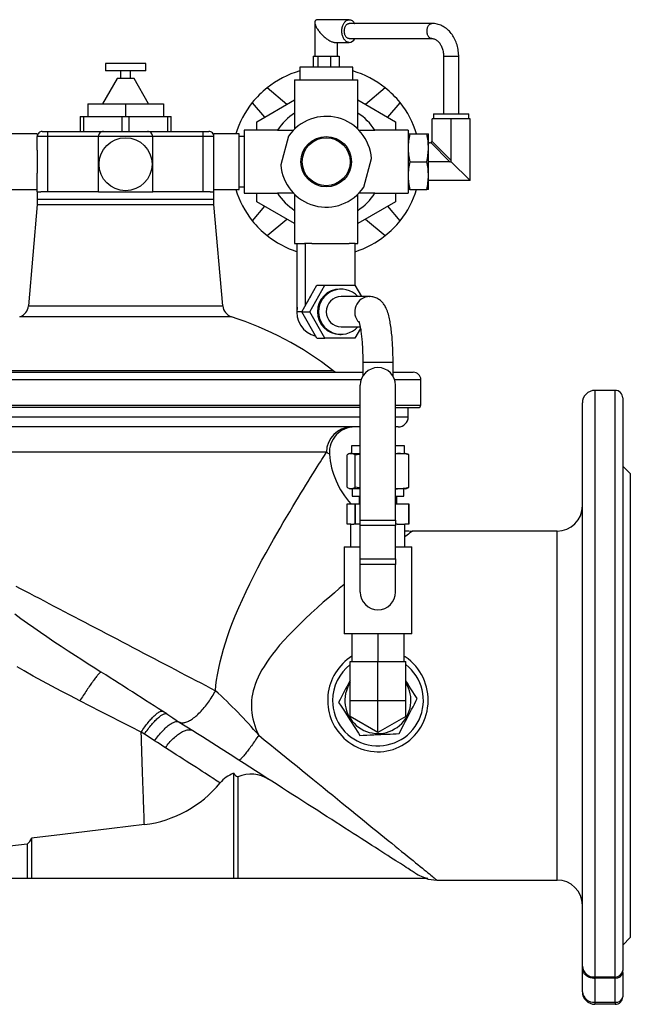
# Model space of a CAD drawing. Extents: x 34 to 811, y -323 to 473.
# Tile 3 of 4: x 192 to 434, y 82 to 473. Entities that reach past the tile are written whole.
import ezdxf

# ---------------------------------------------------------------- set-up
doc = ezdxf.new("R2010")
doc.units = 0
doc.layers.get('0').update_dxf_attribs({"linetype": 'CONTINUOUS'})

msp = doc.modelspace()

# ---------------------------------------------------------------- linework, layer by layer
at = {"color": 7, "linetype": 'CONTINUOUS'}
for p, q in [((322.85, 473.02), (310.3, 473.02)), ((309.22, 471.95), (309.22, 458.52)), ((355.62, 471.52), (322.85, 471.52)), ((322.85, 465.52), (355.62, 465.52)), ((317.15, 464.02), (322.85, 464.02)), ((318.22, 458.52), (318.22, 464.02)), ((308.61, 458.52), (309.48, 458.52)), ((308.61, 458.52), (308.61, 454.19)), ((309.48, 458.52), (310.35, 458.52)), ((310.35, 458.52), (312.91, 458.52)), ((310.35, 458.52), (310.35, 454.19)), ((312.91, 458.52), (315.46, 458.52)), ((315.46, 458.52), (315.46, 454.19)), ((315.46, 458.52), (317.15, 458.52)), ((317.15, 458.52), (318.83, 458.52)), ((318.83, 458.52), (318.83, 454.19)), ((360.22, 458.52), (360.22, 435.69)), ((366.22, 435.69), (366.22, 458.52)), ((226.22, 455.69), (226.22, 452.69)), ((234.22, 455.69), (226.22, 455.69)), ((242.22, 455.69), (234.22, 455.69)), ((242.22, 452.69), (242.22, 455.69)), ((303.22, 454.19), (303.22, 449.19)), ((324.22, 454.19), (303.22, 454.19)), ((324.22, 449.19), (324.22, 454.19)), ((230.88, 449.69), (225.11, 439.69)), ((234.22, 452.69), (226.22, 452.69)), ((234.22, 449.69), (230.88, 449.69)), ((232.22, 452.69), (232.22, 449.69)), ((242.22, 452.69), (234.22, 452.69)), ((237.56, 449.69), (234.22, 449.69)), ((236.22, 449.69), (236.22, 452.69)), ((243.34, 439.69), (237.56, 449.69)), ((301.22, 449.19), (301.22, 435.99)), ((301.22, 449.19), (326.22, 449.19)), ((326.22, 435.99), (326.22, 449.19)), ((298.1, 439.42), (290.3, 445.97)), ((337.15, 445.97), (329.34, 439.42)), ((219.22, 439.69), (219.22, 434.69)), ((219.22, 439.69), (234.22, 439.69)), ((234.22, 439.69), (234.22, 434.69)), ((234.22, 439.69), (249.22, 439.69)), ((249.22, 439.69), (249.22, 434.69)), ((284.44, 440.11), (289.29, 434.33)), ((286.22, 432.57), (301.22, 441.23)), ((326.22, 441.23), (341.22, 432.57)), ((338.16, 434.33), (343.01, 440.11)), ((216.22, 434.69), (216.22, 428.69)), ((216.22, 434.69), (217.67, 434.69)), ((217.67, 428.69), (217.67, 434.69)), ((217.67, 434.69), (232.77, 434.69)), ((232.77, 434.69), (232.77, 428.69)), ((232.77, 434.69), (235.67, 434.69)), ((235.67, 428.69), (235.67, 434.69)), ((235.67, 434.69), (250.77, 434.69)), ((250.77, 434.69), (250.77, 428.69)), ((250.77, 434.69), (252.22, 434.69)), ((252.22, 428.69), (252.22, 434.69)), ((301.22, 435.99), (301.22, 429.64)), ((326.22, 429.64), (326.22, 435.99)), ((363.22, 433.69), (355.72, 433.69)), ((355.72, 425.19), (355.72, 433.69)), ((356.22, 435.69), (356.22, 433.69)), ((356.22, 435.69), (370.22, 435.69)), ((363.22, 417.19), (363.22, 433.69)), ((370.72, 433.69), (363.22, 433.69)), ((370.22, 433.69), (370.22, 435.69)), ((370.72, 409.19), (370.72, 433.69)), ((286.22, 429.19), (286.22, 432.57)), ((341.22, 432.57), (341.22, 429.19)), ((199.22, 427.69), (189.22, 427.69)), ((199.22, 427.69), (199.22, 426.69)), ((199.22, 421.27), (199.22, 426.69)), ((201.22, 428.69), (203.47, 428.69)), ((203.47, 428.69), (225.47, 428.69)), ((223.47, 404.69), (223.47, 426.69)), ((225.47, 428.69), (242.97, 428.69)), ((242.97, 428.69), (264.97, 428.69)), ((244.97, 404.69), (244.97, 426.69)), ((264.97, 428.69), (267.22, 428.69)), ((279.22, 427.69), (269.22, 427.69)), ((269.22, 426.69), (269.22, 427.69)), ((269.22, 421.27), (269.22, 426.69)), ((279.22, 405.69), (279.22, 427.69)), ((281.22, 426.69), (279.22, 426.69)), ((294.42, 429.19), (281.22, 429.19)), ((281.22, 429.19), (281.22, 404.19)), ((294.42, 429.19), (300.77, 429.19)), ((298.84, 426.82), (295.77, 415.39)), ((326.68, 429.19), (333.03, 429.19)), ((346.22, 429.19), (333.03, 429.19)), ((346.22, 429.19), (346.22, 404.19)), ((346.22, 427.69), (346.84, 427.69)), ((346.84, 427.69), (353.6, 427.69)), ((353.6, 427.69), (354.22, 427.69)), ((354.22, 422.19), (354.22, 427.69)), ((354.72, 424.19), (354.22, 424.19)), ((354.22, 411.19), (354.22, 422.19)), ((199.22, 421.27), (199.22, 412.11)), ((269.22, 412.11), (269.22, 421.27)), ((328.6, 406.56), (331.68, 417.98)), ((346.84, 416.69), (353.6, 416.69)), ((362.72, 416.69), (354.22, 416.69)), ((363.16, 416.75), (370.72, 409.19)), ((199.22, 404.69), (199.22, 412.11)), ((269.22, 404.69), (269.22, 412.11)), ((354.22, 405.69), (354.22, 411.19)), ((279.22, 406.69), (281.22, 406.69)), ((370.72, 409.19), (354.22, 409.19)), ((189.22, 405.69), (199.22, 405.69)), ((199.22, 404.69), (199.22, 401.69)), ((199.22, 404.69), (200.68, 404.69)), ((223.47, 404.69), (200.68, 404.69)), ((223.47, 404.69), (244.97, 404.69)), ((267.76, 404.69), (244.97, 404.69)), ((267.76, 404.69), (269.22, 404.69)), ((269.22, 405.69), (279.22, 405.69)), ((269.22, 401.69), (269.22, 404.69)), ((281.22, 404.19), (294.42, 404.19)), ((286.22, 400.81), (286.22, 404.19)), ((300.77, 404.19), (294.42, 404.19)), ((301.22, 403.74), (301.22, 397.38)), ((326.22, 397.38), (326.22, 403.74)), ((333.03, 404.19), (326.68, 404.19)), ((333.03, 404.19), (346.22, 404.19)), ((341.22, 404.19), (341.22, 400.81)), ((346.84, 405.69), (346.22, 405.69)), ((346.84, 405.69), (353.6, 405.69)), ((354.22, 405.69), (353.6, 405.69)), ((199.22, 399.69), (195.71, 359.54)), ((199.22, 401.69), (199.22, 399.69)), ((199.22, 399.69), (269.22, 399.69)), ((269.22, 399.69), (269.22, 401.69)), ((272.74, 359.54), (269.22, 399.69)), ((289.29, 399.04), (284.44, 393.26)), ((301.22, 392.15), (286.22, 400.81)), ((341.22, 400.81), (326.22, 392.15)), ((343.01, 393.26), (338.16, 399.04)), ((301.22, 397.38), (301.22, 384.19)), ((326.22, 384.19), (326.22, 397.38)), ((290.3, 387.4), (298.1, 393.95)), ((329.34, 393.95), (337.15, 387.4)), ((301.22, 384.19), (305.09, 384.19)), ((302.22, 357.19), (302.22, 384.19)), ((305.5, 384.19), (305.09, 384.19)), ((305.5, 359.71), (305.5, 384.19)), ((307.97, 384.19), (305.5, 384.19)), ((307.97, 384.19), (322.77, 384.19)), ((325.23, 384.19), (322.77, 384.19)), ((325.23, 384.19), (326.22, 384.19)), ((325.23, 367.51), (325.23, 384.19)), ((304.07, 357.19), (310.05, 367.69)), ((307.19, 357.19), (313.17, 367.69)), ((310.05, 367.69), (313.17, 367.69)), ((313.17, 367.69), (325.13, 367.69)), ((325.13, 367.69), (327.69, 363.19)), ((319.64, 366.19), (319.15, 366.19)), ((330.94, 363.19), (319.64, 363.19)), ((330.94, 363.19), (330.96, 363.19)), ((310.05, 346.69), (304.07, 357.19)), ((304.07, 357.19), (307.19, 357.19)), ((313.17, 346.69), (307.19, 357.19)), ((319.15, 348.19), (319.64, 348.19)), ((319.64, 351.19), (327.19, 351.19)), ((327.31, 350.52), (325.13, 346.69)), ((310.05, 346.69), (313.17, 346.69)), ((325.13, 346.69), (313.17, 346.69)), ((328.22, 337.19), (328.22, 331.63)), ((340.22, 331.63), (340.22, 337.19)), ((140.22, 333.19), (328.22, 333.19)), ((340.22, 333.19), (348.22, 333.19)), ((351.22, 320.19), (351.22, 330.19)), ((327.22, 274.57), (327.22, 328.02)), ((341.22, 274.57), (341.22, 328.02)), ((428.22, 325.99), (420.22, 325.99)), ((415.22, 97.63), (415.22, 320.99)), ((431.22, 322.99), (431.22, 95.9)), ((327.22, 319.19), (141.22, 319.19)), ((341.22, 319.19), (350.22, 319.19)), ((346.22, 315.49), (346.22, 319.19)), ((327.22, 311.49), (141.22, 311.49)), ((342.22, 311.49), (341.22, 311.49)), ((323.22, 300.99), (322.85, 300.85)), ((323.22, 300.99), (323.58, 300.99)), ((323.58, 300.99), (327.22, 300.99)), ((323.72, 303.99), (323.72, 300.99)), ((327.22, 303.99), (323.72, 303.99)), ((344.72, 303.99), (341.22, 303.99)), ((341.22, 300.99), (341.96, 300.99)), ((341.22, 300.96), (341.96, 300.99)), ((341.96, 300.99), (345.22, 300.99)), ((344.72, 300.99), (344.72, 303.99)), ((345.6, 300.85), (345.22, 300.99)), ((321.97, 287.61), (321.97, 300.37)), ((325.19, 287.61), (325.19, 300.37)), ((346.47, 287.61), (346.47, 300.37)), ((434.22, 292.99), (431.22, 295.99)), ((434.22, 292.99), (434.22, 108.99)), ((322.85, 287.12), (323.22, 286.99)), ((323.58, 286.99), (323.22, 286.99)), ((327.22, 286.99), (323.58, 286.99)), ((323.96, 286.99), (323.96, 283.99)), ((341.96, 286.99), (341.22, 287.02)), ((341.22, 286.99), (341.96, 286.99)), ((345.22, 286.99), (341.96, 286.99)), ((344.49, 283.99), (344.49, 286.99)), ((345.22, 286.99), (345.6, 287.12)), ((323.96, 283.99), (327.22, 283.99)), ((326.72, 283.99), (326.72, 280.99)), ((341.22, 283.99), (344.49, 283.99)), ((341.72, 280.99), (341.72, 283.99)), ((321.98, 272.99), (321.98, 280.99)), ((321.98, 280.99), (325.19, 280.99)), ((325.19, 272.99), (325.19, 280.99)), ((325.19, 280.99), (327.22, 280.99)), ((325.19, 280.99), (325.19, 272.99)), ((325.19, 280.99), (325.19, 280.99)), ((341.22, 280.99), (346.47, 280.99)), ((346.47, 280.99), (346.47, 272.99)), ((346.47, 272.99), (346.47, 280.99)), ((346.47, 280.99), (346.47, 280.99)), ((327.22, 272.34), (327.22, 274.57)), ((341.22, 274.57), (341.22, 272.34)), ((323.52, 272.99), (321.98, 272.99)), ((323.52, 263.99), (323.52, 272.99)), ((323.52, 272.99), (324.64, 272.99)), ((325.19, 272.99), (324.64, 272.99)), ((327.22, 272.99), (325.19, 272.99)), ((325.19, 272.99), (325.19, 272.99)), ((327.22, 259.12), (327.22, 272.34)), ((341.79, 272.99), (341.22, 272.99)), ((341.22, 259.12), (341.22, 272.34)), ((341.79, 272.99), (344.92, 272.99)), ((344.92, 263.99), (344.92, 272.99)), ((346.47, 272.99), (344.92, 272.99)), ((346.47, 272.99), (346.47, 272.99)), ((405.22, 270.19), (347.91, 270.19)), ((320.82, 263.99), (320.82, 229.49)), ((320.82, 263.99), (327.22, 263.99)), ((341.22, 263.99), (347.62, 263.99)), ((347.62, 229.49), (347.62, 263.99)), ((327.22, 256.89), (327.22, 259.12)), ((341.22, 259.12), (341.22, 256.89)), ((327.22, 245.99), (327.22, 256.89)), ((341.22, 245.99), (341.22, 256.89)), ((334.22, 229.49), (320.82, 229.49)), ((323.92, 229.49), (323.92, 218.49)), ((347.62, 229.49), (334.22, 229.49)), ((334.22, 229.49), (334.22, 218.49)), ((344.52, 229.49), (344.52, 218.49)), ((323.22, 202.99), (323.22, 218.49)), ((323.22, 218.49), (334.22, 218.49)), ((334.22, 202.99), (334.22, 218.49)), ((334.22, 218.49), (345.22, 218.49)), ((345.22, 202.99), (345.22, 218.49)), ((345.24, 210.06), (345.22, 210.08)), ((323.22, 196.64), (323.22, 202.99)), ((334.22, 190.29), (334.22, 202.99)), ((345.22, 196.64), (345.22, 202.99)), ((334.22, 190.29), (323.22, 196.64)), ((345.22, 196.64), (334.22, 190.29)), ((260.83, 191.04), (260.92, 190.98)), ((276.99, 174.12), (276.99, 132.49)), ((278.76, 172.73), (278.76, 132.49)), ((195.23, 145.95), (195.23, 132.49)), ((196.99, 148.38), (196.99, 132.49)), ((78.22, 132.49), (195.23, 132.49)), ((195.23, 132.49), (196.99, 132.49)), ((196.99, 132.49), (276.99, 132.49)), ((276.99, 132.49), (278.76, 132.49)), ((278.76, 132.49), (353.94, 132.49)), ((357.57, 131.79), (405.22, 131.79)), ((431.22, 105.99), (434.22, 108.99)), ((415.22, 96.53), (415.22, 97.63)), ((415.22, 87.49), (415.22, 96.53)), ((431.22, 95.08), (431.22, 95.9)), ((431.22, 95.08), (431.22, 85.49)), ((428.22, 82.49), (420.22, 82.49))]:
    msp.add_line(p, q, dxfattribs=at)
at = {"color": 8, "linetype": 'CONTINUOUS'}
for p, q in [((360.22, 458.52), (366.22, 458.52)), ((203.47, 426.69), (199.22, 426.69)), ((203.47, 426.69), (203.47, 428.69)), ((203.47, 404.69), (203.47, 426.69)), ((223.47, 426.69), (203.47, 426.69)), ((244.97, 426.69), (223.47, 426.69)), ((264.97, 426.69), (244.97, 426.69)), ((264.97, 426.69), (264.97, 428.69)), ((264.97, 404.69), (264.97, 426.69)), ((269.22, 426.69), (264.97, 426.69)), ((362.72, 416.69), (355.14, 424.28)), ((355.64, 424.78), (363.22, 417.19)), ((269.22, 401.69), (199.22, 401.69)), ((195.71, 359.54), (272.74, 359.54)), ((304.07, 357.19), (302.22, 357.19)), ((276.18, 355.21), (192.27, 355.21)), ((328.22, 337.19), (340.22, 337.19)), ((152.03, 333.83), (316.42, 333.83)), ((327.57, 330.19), (140.88, 330.19)), ((351.22, 330.19), (340.88, 330.19)), ((420.22, 325.99), (420.22, 93.32)), ((428.22, 93.32), (428.22, 325.99)), ((141.22, 320.19), (327.22, 320.19)), ((341.22, 320.19), (351.22, 320.19)), ((141.22, 315.49), (327.22, 315.49)), ((341.22, 315.49), (346.22, 315.49)), ((313.84, 301.49), (153.52, 301.49)), ((327.22, 274.57), (341.22, 274.57)), ((341.22, 272.34), (327.22, 272.34)), ((405.22, 200.99), (405.22, 270.19)), ((327.22, 259.12), (341.22, 259.12)), ((341.22, 256.89), (327.22, 256.89)), ((323.22, 202.99), (334.22, 202.99)), ((334.22, 202.99), (345.22, 202.99)), ((405.22, 131.79), (405.22, 200.99)), ((255.49, 194.46), (260.83, 191.04)), ((241.69, 189.62), (240.38, 190.46)), ((420.22, 93.32), (428.22, 93.32)), ((420.22, 93.32), (420.22, 92.91)), ((428.22, 92.91), (420.22, 92.91)), ((420.22, 92.91), (420.22, 83.31)), ((428.22, 93.32), (428.22, 92.91)), ((428.22, 83.31), (428.22, 92.91)), ((420.22, 83.31), (428.22, 83.31)), ((420.22, 83.31), (420.22, 82.49)), ((428.22, 83.31), (428.22, 82.49))]:
    msp.add_line(p, q, dxfattribs=at)
at = {"color": 7, "linetype": 'CONTINUOUS', "flags": 128}
for points in [[(310.3, 473.02), (310.2, 473.02), (310.02, 473), (309.85, 472.96), (309.7, 472.89), (309.57, 472.81), (309.46, 472.7), (309.37, 472.58), (309.3, 472.43), (309.26, 472.27), (309.23, 472.09), (309.22, 471.89), (309.24, 471.68), (309.28, 471.45), (309.34, 471.21), (309.42, 470.95), (309.52, 470.68), (309.64, 470.4), (309.78, 470.12), (309.94, 469.82), (310.11, 469.52), (310.31, 469.22), (310.52, 468.91), (310.74, 468.6), (310.98, 468.29), (311.24, 467.98), (311.5, 467.67), (311.78, 467.37), (312.06, 467.07), (312.35, 466.78), (312.65, 466.5), (312.96, 466.23), (313.26, 465.97), (313.57, 465.72), (313.88, 465.48), (314.19, 465.26), (314.5, 465.05), (314.81, 464.86), (315.1, 464.69), (315.4, 464.54), (315.68, 464.4), (315.96, 464.29), (316.22, 464.19), (316.47, 464.12), (316.71, 464.07), (316.94, 464.03), (317.15, 464.02)], [(322.85, 464.02), (322.61, 464.04), (322.37, 464.08), (322.13, 464.16), (321.9, 464.27), (321.68, 464.4), (321.46, 464.56), (321.25, 464.76), (321.06, 464.97), (320.87, 465.21), (320.7, 465.47), (320.55, 465.76), (320.41, 466.06), (320.28, 466.38), (320.18, 466.71), (320.09, 467.06), (320.02, 467.42), (319.97, 467.78), (319.94, 468.15), (319.93, 468.52), (319.94, 468.89), (319.97, 469.26), (320.02, 469.63), (320.09, 469.98), (320.18, 470.33), (320.28, 470.66), (320.41, 470.98), (320.55, 471.29), (320.7, 471.57), (320.87, 471.83), (321.06, 472.07), (321.25, 472.29), (321.46, 472.48), (321.68, 472.64), (321.9, 472.78), (322.13, 472.88), (322.37, 472.96), (322.61, 473.01), (322.85, 473.02), (323.09, 473.01), (323.33, 472.96), (323.57, 472.88), (323.8, 472.78), (324.02, 472.64), (324.24, 472.48), (324.45, 472.29), (324.65, 472.07), (324.83, 471.83), (325, 471.57), (325.03, 471.52)], [(322.85, 465.52), (322.75, 465.53), (322.56, 465.56), (322.36, 465.62), (322.17, 465.71), (321.99, 465.83), (321.82, 465.98), (321.66, 466.15), (321.51, 466.35), (321.37, 466.57), (321.25, 466.81), (321.15, 467.07), (321.06, 467.34), (320.99, 467.62), (320.94, 467.92), (320.91, 468.22), (320.9, 468.52), (320.91, 468.83), (320.94, 469.13), (320.99, 469.42), (321.06, 469.71), (321.15, 469.98), (321.25, 470.24), (321.37, 470.48), (321.51, 470.7), (321.66, 470.89), (321.82, 471.07), (321.99, 471.22), (322.17, 471.34), (322.36, 471.43), (322.56, 471.49), (322.75, 471.52), (322.85, 471.52)], [(366.22, 458.52), (366.22, 458.86), (366.2, 459.46), (366.15, 460.06), (366.08, 460.66), (365.99, 461.25), (365.88, 461.83), (365.74, 462.41), (365.59, 462.99), (365.41, 463.55), (365.21, 464.1), (364.99, 464.64), (364.75, 465.17), (364.49, 465.69), (364.2, 466.19), (363.9, 466.67), (363.59, 467.14), (363.25, 467.58), (362.9, 468.01), (362.53, 468.42), (362.14, 468.8), (361.74, 469.16), (361.33, 469.5), (360.9, 469.81), (360.46, 470.1), (360.02, 470.37), (359.56, 470.6), (359.1, 470.81), (358.63, 471), (358.15, 471.15), (357.67, 471.28), (357.18, 471.38), (356.69, 471.46), (356.21, 471.5), (355.74, 471.52), (355.62, 471.52)], [(355.62, 465.52), (355.72, 465.52), (355.99, 465.5), (356.27, 465.45), (356.54, 465.37), (356.81, 465.27), (357.06, 465.14), (357.31, 465), (357.56, 464.83), (357.8, 464.64), (358.03, 464.43), (358.26, 464.2), (358.48, 463.95), (358.69, 463.67), (358.89, 463.38), (359.08, 463.07), (359.25, 462.74), (359.42, 462.4), (359.57, 462.04), (359.71, 461.67), (359.83, 461.28), (359.94, 460.88), (360.03, 460.47), (360.11, 460.06), (360.16, 459.63), (360.2, 459.21), (360.22, 458.78), (360.22, 458.52)], [(340.22, 337.19), (340.22, 337.6), (340.22, 338.37), (340.21, 339.14), (340.19, 339.91), (340.18, 340.68), (340.15, 341.45), (340.12, 342.21), (340.09, 342.96), (340.05, 343.71), (340.01, 344.45), (339.96, 345.18), (339.91, 345.91), (339.86, 346.62), (339.8, 347.33), (339.73, 348.03), (339.66, 348.72), (339.58, 349.39), (339.5, 350.06), (339.42, 350.71), (339.33, 351.35), (339.23, 351.98), (339.13, 352.6), (339.02, 353.21), (338.91, 353.82), (338.78, 354.41), (338.65, 354.99), (338.51, 355.58), (338.35, 356.16), (338.17, 356.76), (337.96, 357.36), (337.73, 357.99), (337.52, 358.48), (337.31, 358.91), (337.1, 359.3), (336.9, 359.65), (336.68, 359.98), (336.46, 360.3), (336.23, 360.59), (335.99, 360.88), (335.73, 361.15), (335.46, 361.4), (335.18, 361.65), (334.88, 361.88), (334.56, 362.1), (334.2, 362.32), (333.81, 362.52), (333.42, 362.7), (333.01, 362.85), (332.6, 362.97), (332.18, 363.07), (331.75, 363.14), (331.33, 363.18), (330.94, 363.19)], [(326.59, 353.51), (326.59, 353.51), (326.61, 353.48), (326.63, 353.42), (326.66, 353.34), (326.7, 353.23), (326.74, 353.09), (326.79, 352.93), (326.85, 352.73), (326.91, 352.51), (326.97, 352.25), (327.03, 351.97), (327.1, 351.66), (327.17, 351.31), (327.24, 350.94), (327.31, 350.55), (327.38, 350.12), (327.45, 349.68), (327.51, 349.21), (327.58, 348.71), (327.64, 348.2), (327.7, 347.66), (327.76, 347.1), (327.82, 346.53), (327.87, 345.94), (327.92, 345.33), (327.97, 344.71), (328.01, 344.08), (328.05, 343.43), (328.09, 342.77), (328.12, 342.11), (328.14, 341.43), (328.17, 340.75), (328.19, 340.06), (328.2, 339.36), (328.21, 338.66), (328.22, 337.96), (328.22, 337.3), (328.22, 337.19)], [(325.19, 300.37), (326.73, 300.63), (327.22, 300.7)], [(327.22, 287.28), (326.73, 287.35), (325.19, 287.61)], [(320.69, 188.1), (321.68, 187.22), (322.74, 186.4), (323.85, 185.65), (325, 184.98), (326.2, 184.39), (327.43, 183.88), (328.71, 183.45), (330.01, 183.11), (331.34, 182.86), (332.67, 182.71), (333.96, 182.65), (335.24, 182.68), (336.53, 182.79), (337.8, 182.98), (339.05, 183.26), (340.26, 183.61), (341.44, 184.04), (342.6, 184.55), (343.72, 185.13), (344.79, 185.77), (345.86, 186.51), (346.88, 187.32), (347.85, 188.2), (348.76, 189.13), (349.61, 190.12), (350.43, 191.22), (351.17, 192.37), (351.84, 193.57), (352.42, 194.81), (352.93, 196.09), (353.34, 197.4), (353.67, 198.74), (353.92, 200.11), (354.07, 201.49), (354.13, 202.86), (354.1, 204.22), (353.99, 205.57), (353.78, 206.91), (353.49, 208.24), (353.12, 209.53), (352.66, 210.8), (352.12, 212.05), (351.5, 213.25), (350.81, 214.41), (350.04, 215.51), (349.18, 216.59), (348.24, 217.61), (347.24, 218.57), (346.17, 219.46), (345.05, 220.27), (344.52, 220.59)], [(250.51, 197.66), (248.85, 198.72), (247.18, 199.79), (245.5, 200.87), (243.8, 201.95), (242.09, 203.05), (240.37, 204.15), (238.64, 205.26), (236.9, 206.38), (235.15, 207.5), (233.4, 208.63), (231.64, 209.75), (229.87, 210.88), (228.11, 212.02), (226.34, 213.15), (224.57, 214.28)], [(323.22, 211.11), (322.63, 209.96), (321.98, 208.69), (321.42, 207.61), (320.86, 206.54), (320.31, 205.47), (319.75, 204.39), (319.2, 203.32), (318.65, 202.26)], [(349.8, 203.72), (349.26, 204.55), (348.72, 205.4), (348.02, 206.48), (347.32, 207.58), (346.61, 208.68), (345.89, 209.81), (345.22, 210.84)], [(342.64, 189.87), (343.26, 191.06), (343.88, 192.27), (344.51, 193.49), (345.16, 194.75), (345.82, 196.02), (346.47, 197.28), (347.03, 198.36), (347.58, 199.44), (348.14, 200.51), (348.69, 201.59), (349.25, 202.66), (349.8, 203.72)], [(318.65, 202.26), (319.4, 201.09), (320.16, 199.91), (320.93, 198.71), (321.7, 197.5), (322.41, 196.4), (323.12, 195.29), (323.83, 194.18), (324.56, 193.05), (325.28, 191.93), (325.99, 190.82), (326.53, 189.98), (327.07, 189.14)], [(279.06, 179.36), (275.6, 181.57), (272.15, 183.78), (270.27, 184.99), (268.38, 186.2), (266.51, 187.4), (264.64, 188.6), (262.77, 189.79), (260.92, 190.98)], [(327.07, 189.14), (328.42, 189.2), (329.78, 189.27), (331.15, 189.33), (332.56, 189.4), (333.98, 189.46), (335.41, 189.53), (336.62, 189.59), (337.83, 189.64), (339.03, 189.7), (340.24, 189.76), (341.45, 189.81), (342.64, 189.87)], [(348.93, 134.56), (348.61, 134.77), (348.23, 135.01), (347.8, 135.29), (347.3, 135.61), (346.75, 135.96), (346.14, 136.35), (345.47, 136.78), (344.75, 137.24), (343.97, 137.75), (343.13, 138.28), (342.24, 138.85), (341.3, 139.46), (340.3, 140.1), (339.24, 140.77), (338.14, 141.48), (336.98, 142.22), (335.77, 143), (334.52, 143.8), (333.21, 144.64), (331.86, 145.51), (330.46, 146.41), (329.01, 147.33), (327.52, 148.29), (325.98, 149.28), (324.4, 150.29), (322.78, 151.33), (321.11, 152.39), (319.41, 153.49), (317.67, 154.6), (315.89, 155.74), (314.08, 156.9), (312.23, 158.09), (310.35, 159.3), (308.44, 160.52), (306.49, 161.77), (304.52, 163.03), (302.51, 164.32), (300.49, 165.62), (298.43, 166.94), (296.35, 168.27), (294.25, 169.61), (292.13, 170.97), (289.99, 172.34), (287.84, 173.73), (285.66, 175.12), (283.47, 176.52), (281.27, 177.94), (279.06, 179.36)], [(241.66, 153.78), (228.74, 152.21), (209.16, 149.85), (196.99, 148.38)], [(195.23, 145.95), (93.53, 134.25), (78.22, 132.49)]]:
    msp.add_lwpolyline(points, dxfattribs=at)
at = {"color": 8, "linetype": 'CONTINUOUS', "flags": 128}
for points in [[(355.62, 465.52), (355.52, 465.53), (355.32, 465.56), (355.13, 465.62), (354.94, 465.71), (354.76, 465.83), (354.59, 465.98), (354.43, 466.15), (354.28, 466.35), (354.14, 466.57), (354.02, 466.81), (353.91, 467.07), (353.83, 467.34), (353.76, 467.62), (353.71, 467.92), (353.68, 468.22), (353.67, 468.52), (353.68, 468.83), (353.71, 469.13), (353.76, 469.42), (353.83, 469.71), (353.91, 469.98), (354.02, 470.24), (354.14, 470.48), (354.28, 470.7), (354.43, 470.89), (354.59, 471.07), (354.76, 471.22), (354.94, 471.34), (355.13, 471.43), (355.32, 471.49), (355.52, 471.52), (355.62, 471.52)], [(269.84, 206.88), (270.04, 209.01), (270.31, 211.12), (270.64, 213.22), (271.12, 215.78), (271.67, 218.33), (272.3, 220.85), (272.99, 223.35), (273.75, 225.87), (274.57, 228.35), (275.44, 230.82), (276.36, 233.25), (277.68, 236.56), (279.06, 239.82), (280.5, 243.03), (281.98, 246.2), (283.5, 249.32), (285.07, 252.46), (286.67, 255.55), (288.28, 258.59), (289.91, 261.59), (291.54, 264.53), (292.84, 266.84), (294.14, 269.12), (295.43, 271.37), (296.71, 273.57), (297.99, 275.74), (299.25, 277.86), (300.49, 279.94), (301.71, 281.97), (302.72, 283.63), (303.71, 285.25), (304.68, 286.84), (305.62, 288.37), (306.54, 289.86), (307.5, 291.41), (308.43, 292.9), (309.31, 294.31), (310.15, 295.65), (310.8, 296.68), (311.42, 297.66), (311.99, 298.57), (312.52, 299.41), (313.01, 300.17), (313.45, 300.87), (313.84, 301.49)], [(347.91, 270.18), (347.92, 270.18), (347.84, 270.13), (347.69, 270.01), (347.46, 269.84), (347.15, 269.6), (346.76, 269.31), (346.3, 268.96), (345.79, 268.58), (345.22, 268.15), (344.92, 267.92)], [(190.67, 248.39), (192.47, 247.44), (194.3, 246.48), (196.17, 245.51), (198.05, 244.52), (199.97, 243.52), (201.9, 242.5), (203.86, 241.47), (205.84, 240.44), (207.84, 239.39), (209.86, 238.33), (211.89, 237.26), (213.94, 236.19), (216, 235.11), (218.08, 234.02), (220.17, 232.92), (222.27, 231.82), (224.37, 230.72), (226.49, 229.61), (228.6, 228.5), (230.73, 227.39), (232.85, 226.28), (234.98, 225.16), (237.1, 224.05), (239.22, 222.93), (241.34, 221.82), (243.46, 220.71), (245.56, 219.61), (247.66, 218.51), (249.76, 217.41), (251.84, 216.32), (253.9, 215.24), (255.96, 214.16), (258, 213.09), (260.02, 212.03), (262.02, 210.98), (264.01, 209.94), (265.97, 208.91), (267.92, 207.89), (269.84, 206.88)], [(320.82, 248.95), (318.91, 247.35), (316.95, 245.7), (314.97, 244.01), (312.57, 241.93), (310.17, 239.79), (307.76, 237.6), (305.36, 235.36), (302.97, 233.05), (300.6, 230.68), (298.8, 228.8), (297.02, 226.86), (295.28, 224.88), (293.59, 222.84), (292.4, 221.32), (291.24, 219.76), (290.13, 218.16), (289.08, 216.52), (288.26, 215.14), (287.48, 213.72), (286.76, 212.27), (286.11, 210.79), (285.53, 209.27), (285.13, 208.05), (284.79, 206.81), (284.51, 205.56), (284.28, 204.25), (284.14, 202.93), (284.06, 201.61), (284.06, 200.47), (284.11, 199.33), (284.22, 198.18), (284.39, 197.04), (284.66, 195.7), (285, 194.38), (285.4, 193.08), (285.88, 191.77), (286.41, 190.49), (286.99, 189.23)], [(190.29, 237.3), (192.77, 235.49), (195.3, 233.68), (197.85, 231.89), (200.44, 230.1), (203.05, 228.33), (205.85, 226.45), (208.67, 224.58), (211.51, 222.71), (214.36, 220.86), (216.91, 219.21), (219.46, 217.56), (222.02, 215.92), (224.57, 214.28)], [(216.08, 202.88), (212.38, 204.79), (208.69, 206.73), (205, 208.69), (201.32, 210.67), (197.66, 212.69), (194.03, 214.75), (191.32, 216.33)], [(224.57, 214.28), (224.52, 214.3), (224.46, 214.28), (224.37, 214.24), (224.27, 214.18), (224.16, 214.09), (224.03, 213.97), (223.88, 213.83), (223.72, 213.66), (223.54, 213.47), (223.35, 213.25), (223.15, 213.01), (222.93, 212.75), (222.7, 212.47), (222.46, 212.16), (222.21, 211.83), (221.94, 211.48), (221.66, 211.11), (221.38, 210.73), (221.08, 210.32), (220.78, 209.9), (220.47, 209.47), (220.15, 209.01), (219.83, 208.55), (219.5, 208.07), (219.16, 207.58), (218.82, 207.09), (218.48, 206.58), (218.14, 206.06), (217.8, 205.54), (217.45, 205.01), (217.1, 204.48), (216.76, 203.95), (216.42, 203.41), (216.08, 202.88)], [(255.49, 194.46), (255.72, 194.35), (255.97, 194.26), (256.23, 194.19), (256.51, 194.15), (256.8, 194.14), (257.11, 194.16), (257.43, 194.2), (257.76, 194.27), (258.11, 194.37), (258.46, 194.49), (258.83, 194.64), (259.21, 194.82), (259.59, 195.02), (259.98, 195.25), (260.38, 195.5), (260.79, 195.77), (261.2, 196.07), (261.62, 196.39), (262.04, 196.74), (262.46, 197.1), (262.88, 197.49), (263.31, 197.9), (263.73, 198.32), (264.16, 198.77), (264.58, 199.23), (265, 199.7), (265.42, 200.2), (265.83, 200.7), (266.24, 201.22), (266.64, 201.75), (267.03, 202.3), (267.42, 202.85), (267.8, 203.41), (268.16, 203.98), (268.52, 204.55), (268.87, 205.13), (269.2, 205.71), (269.53, 206.3), (269.84, 206.88)], [(240.38, 190.46), (236.36, 192.5), (232.33, 194.55), (228.29, 196.61), (224.22, 198.69), (220.15, 200.78), (216.08, 202.88)], [(240.38, 190.46), (240.74, 190.98), (241.09, 191.49), (241.45, 191.99), (241.81, 192.48), (242.17, 192.95), (242.52, 193.42), (242.88, 193.87), (243.23, 194.31), (243.58, 194.74), (243.93, 195.14), (244.27, 195.53), (244.61, 195.91), (244.94, 196.26), (245.26, 196.59), (245.57, 196.9), (245.88, 197.19), (246.17, 197.46), (246.46, 197.7), (246.73, 197.92), (247, 198.12), (247.25, 198.29), (247.49, 198.44), (247.71, 198.56), (247.92, 198.66), (248.12, 198.73), (248.3, 198.78), (248.47, 198.8), (248.62, 198.79), (248.76, 198.76), (248.88, 198.7)], [(241.69, 189.62), (242.04, 190.13), (242.4, 190.64), (242.76, 191.14), (243.12, 191.63), (243.49, 192.1), (243.85, 192.57), (244.21, 193.01), (244.58, 193.45), (244.93, 193.87), (245.29, 194.27), (245.64, 194.65), (245.99, 195.02), (246.32, 195.36), (246.66, 195.69), (246.98, 195.99), (247.3, 196.28), (247.61, 196.54), (247.91, 196.77), (248.2, 196.98), (248.47, 197.17), (248.74, 197.34), (248.99, 197.48), (249.23, 197.59), (249.46, 197.68), (249.67, 197.74), (249.87, 197.77), (250.05, 197.78), (250.22, 197.77), (250.37, 197.72), (250.51, 197.66)], [(250.51, 197.66), (251.76, 196.85), (253.01, 196.05), (254.26, 195.25), (255.49, 194.46)], [(245.72, 187.02), (246.09, 187.54), (246.46, 188.06), (246.84, 188.56), (247.23, 189.05), (247.62, 189.53), (248.01, 189.99), (248.4, 190.43), (248.79, 190.86), (249.19, 191.27), (249.58, 191.66), (249.97, 192.03), (250.35, 192.38), (250.73, 192.71), (251.1, 193.01), (251.47, 193.29), (251.83, 193.55), (252.19, 193.78), (252.53, 193.98), (252.86, 194.16), (253.19, 194.32), (253.5, 194.44), (253.8, 194.54), (254.08, 194.61), (254.35, 194.66), (254.61, 194.68), (254.86, 194.66), (255.08, 194.62), (255.29, 194.56), (255.49, 194.46)], [(250, 184.25), (250.37, 184.76), (250.75, 185.26), (251.13, 185.74), (251.52, 186.21), (251.92, 186.67), (252.32, 187.11), (252.73, 187.53), (253.14, 187.94), (253.55, 188.33), (253.96, 188.69), (254.37, 189.04), (254.78, 189.37), (255.19, 189.67), (255.59, 189.95), (255.99, 190.21), (256.39, 190.44), (256.78, 190.65), (257.16, 190.83), (257.54, 190.99), (257.9, 191.12), (258.26, 191.23), (258.61, 191.31), (258.95, 191.36), (259.27, 191.39), (259.58, 191.38), (259.88, 191.36), (260.16, 191.3), (260.43, 191.22), (260.69, 191.11), (260.92, 190.98)], [(241.66, 153.78), (241.64, 154.43), (241.61, 155.16), (241.59, 155.97), (241.56, 156.86), (241.53, 157.8), (241.49, 158.81), (241.46, 159.91), (241.42, 161.07), (241.38, 162.3), (241.34, 163.58), (241.29, 165.09), (241.23, 166.66), (241.18, 168.3), (241.12, 170), (241.06, 171.82), (240.99, 173.7), (240.92, 175.64), (240.85, 177.63), (240.78, 179.67), (240.7, 181.75), (240.63, 183.88), (240.55, 186.05), (240.47, 188.24), (240.38, 190.46)], [(245.72, 187.02), (244.72, 187.66), (243.72, 188.31), (242.71, 188.96), (241.69, 189.62)], [(286.99, 189.23), (286.62, 188.68), (286.25, 188.13), (285.89, 187.59), (285.52, 187.05), (285.16, 186.53), (284.8, 186.02), (284.45, 185.52), (284.1, 185.03), (283.76, 184.56), (283.43, 184.1), (283.1, 183.66), (282.78, 183.23), (282.47, 182.83), (282.17, 182.44), (281.88, 182.07), (281.6, 181.72), (281.34, 181.4), (281.08, 181.09), (280.84, 180.81), (280.61, 180.55), (280.39, 180.32), (280.19, 180.11), (280, 179.92), (279.83, 179.76), (279.67, 179.62), (279.53, 179.51), (279.4, 179.43), (279.29, 179.37), (279.2, 179.34), (279.12, 179.33), (279.06, 179.36)], [(286.99, 189.23), (289.2, 187.44), (291.39, 185.65), (293.58, 183.87), (295.75, 182.11), (297.9, 180.35), (300.03, 178.62), (302.15, 176.9), (304.24, 175.19), (306.32, 173.5), (308.37, 171.84), (310.39, 170.19), (312.39, 168.56), (314.36, 166.96), (316.3, 165.38), (318.21, 163.82), (320.09, 162.29), (321.93, 160.79), (323.74, 159.32), (325.52, 157.87), (327.26, 156.46), (328.96, 155.08), (330.62, 153.72), (332.24, 152.41), (333.82, 151.12), (335.35, 149.87), (336.84, 148.66), (338.29, 147.48), (339.69, 146.34), (341.04, 145.24), (342.35, 144.17), (343.61, 143.15), (344.82, 142.17), (345.97, 141.22), (347.08, 140.32), (348.14, 139.47), (349.14, 138.65), (350.09, 137.88), (350.98, 137.15), (351.82, 136.47), (352.6, 135.83), (353.33, 135.24), (354, 134.69), (354.62, 134.19), (355.18, 133.73), (355.68, 133.33), (356.12, 132.97), (356.5, 132.66), (356.83, 132.39), (357.09, 132.17), (357.3, 132.01), (357.45, 131.88), (357.54, 131.81), (357.57, 131.79)], [(250, 184.25), (248.95, 184.93), (247.89, 185.62), (246.81, 186.32), (245.72, 187.02)], [(271.67, 170.31), (271.13, 170.65), (270.54, 171.03), (269.91, 171.44), (269.22, 171.88), (268.48, 172.35), (267.69, 172.86), (266.73, 173.48), (265.71, 174.14), (264.62, 174.84), (263.49, 175.57), (262.26, 176.36), (260.98, 177.18), (259.64, 178.04), (258.26, 178.93), (256.98, 179.76), (255.66, 180.61), (254.3, 181.48), (252.9, 182.39), (251.47, 183.31), (250, 184.25)], [(415.22, 96.53), (415.24, 96.25), (415.29, 95.96), (415.36, 95.69), (415.47, 95.41), (415.6, 95.14), (415.77, 94.89), (415.96, 94.64), (416.18, 94.4), (416.42, 94.18), (416.69, 93.97), (416.98, 93.78), (417.28, 93.6), (417.61, 93.44), (417.95, 93.3), (418.31, 93.18), (418.68, 93.09), (419.06, 93.01), (419.44, 92.95), (419.83, 92.92), (420.22, 92.91)]]:
    msp.add_lwpolyline(points, dxfattribs=at)
at = {"color": 7, "linetype": 'CONTINUOUS'}
for centre, radius in [((234.22, 415.69), 10.5), ((313.72, 416.69), 10), ((313.72, 416.69), 9.5)]:
    msp.add_circle(centre, radius, dxfattribs=at)
for centre, radius, start, end in [((322.64, 466.66), 2.64, 274.5239, 334.5983), ((313.72, 416.69), 37.5, 106.2602, 128.6561), ((313.72, 416.69), 37.5, 51.3439, 73.7398), ((313.72, 416.69), 37.5, 128.6561, 141.3439), ((313.72, 416.69), 37.5, 38.6561, 51.3439), ((313.72, 416.69), 37.5, 141.3439, 162.9424), ((313.72, 416.69), 37.5, 17.0576, 38.6561), ((313.72, 416.69), 23, 122.9207, 147.0793), ((313.72, 416.69), 18, 4.1282, 145.7519), ((313.72, 416.69), 23, 32.9207, 57.0793), ((201.22, 426.69), 2, 89.9997, 179.9999), ((225.47, 426.69), 2, 89.9997, 179.9999), ((242.97, 426.69), 2, 0.0001, 90.0003), ((267.22, 426.69), 2, 359.9998, 90.0005), ((372.77, 421.98), 26.55, 167.592, 179.5577), ((327.69, 421.98), 26.54, 0.4394, 12.4109), ((372.76, 422.39), 26.54, 180.4394, 192.4109), ((327.67, 422.39), 26.55, 347.5921, 359.5577), ((354.72, 425.19), 1, 270.0029, 294.2951), ((354.72, 425.19), 1, 294.2934, 335.7058), ((354.72, 425.19), 1, 335.7042, 359.9997), ((313.72, 416.69), 18, 184.1282, 325.7519), ((372.77, 410.98), 26.55, 167.5921, 179.5577), ((327.69, 410.98), 26.54, 0.4394, 12.4109), ((362.74, 418.07), 1.38, 269.2843, 287.5893), ((361.84, 417.17), 1.38, 342.4112, 0.7153), ((372.76, 411.39), 26.54, 180.4394, 192.4108), ((327.67, 411.39), 26.55, 347.5921, 359.5577), ((313.72, 416.69), 37.5, 197.0576, 218.6561), ((313.72, 416.69), 23, 212.9207, 237.0793), ((313.72, 416.69), 23, 302.9207, 327.0793), ((313.72, 416.69), 37.5, 321.3439, 342.9424), ((313.72, 416.69), 37.5, 218.6561, 231.3439), ((313.72, 416.69), 37.5, 308.6561, 321.3439), ((313.72, 416.69), 37.5, 231.3439, 252.1288), ((313.72, 416.69), 37.5, 287.8712, 308.6561), ((315.55, 357.22), 10.04, 143.2579, 157.4196), ((319.25, 357.19), 9, 90.6207, 269.3793), ((319.62, 357.19), 8.95, 42.1031, 317.8969), ((190.73, 359.97), 5, 287.9002, 355), ((277.72, 359.97), 5, 185, 252.0998), ((319.68, 357.23), 5.96, 90.3953, 180.3895), ((312.04, 357.16), 10, 169.3798, 255.8668), ((319.68, 357.15), 5.96, 179.6103, 269.6047), ((236.22, 231.51), 130, 51.913, 72.0998), ((318.27, 336.19), 3, 231.913, 270), ((334.22, 328.02), 7, 90, 180), ((334.22, 328.02), 7, 0, 90), ((348.22, 330.19), 3, 0, 90), ((420.22, 320.99), 5, 90, 180), ((428.22, 322.99), 3, 0, 90), ((350.22, 320.19), 1, 270, 0), ((342.22, 315.49), 4, 270, 0), ((324.99, 301.49), 10, 90.0126, 184.1986), ((347.89, 303.17), 32.96, 184.2064, 222.3036), ((323.74, 298.19), 2.8, 93.1731, 128.9607), ((323.43, 298.19), 2.8, 51.0209, 86.8454), ((341.78, 282.9), 18.09, 74.9515, 89.4325), ((344.68, 298.13), 2.87, 51.4148, 71.4934), ((323.74, 289.79), 2.8, 231.0209, 266.8457), ((323.43, 289.79), 2.8, 273.1732, 308.96), ((341.78, 305.08), 18.1, 270.5712, 285.0446), ((344.68, 289.85), 2.87, 288.5322, 308.6046), ((405.22, 280.19), 10, 270, 0), ((347.76, 299.62), 29.43, 264.4649, 270.2936), ((334.22, 245.99), 7, 180, 270), ((334.22, 245.99), 7, 270, 0), ((335.05, 203.08), 20.75, 122.4155, 226.2208), ((334.22, 202.99), 18, 127.6699, 180), ((334.22, 202.99), 18, 180, 52.3301), ((334.22, 202.99), 13.09, 147.1861, 32.6794), ((281.41, 162.31), 12.6, 110.5181, 140.6316), ((279.94, 176.07), 3.54, 213.4617, 250.3728), ((283.9, 160.64), 13.14, 57.3039, 113.0475), ((236.14, 199.29), 45.85, 276.9107, 320.7887), ((190.08, 151.53), 7.59, 312.6873, 335.5341), ((357.21, 147.46), 15.33, 237.2942, 257.6541), ((357.57, 146.49), 14.7, 252.2624, 269.9772), ((405.22, 121.79), 10, 0, 90), ((420.22, 87.49), 5, 180.0001, 270), ((428.22, 85.49), 3, 270, 0)]:
    msp.add_arc(centre, radius, start, end, dxfattribs=at)
at = {"color": 8, "linetype": 'CONTINUOUS'}
for centre, radius, start, end in [((331.01, 357.18), 6.01, 90.7369, 225.2292), ((323.77, 301.55), 9.93, 90.3896, 180.3844), ((367.76, 385.74), 100.03, 237.3826, 238.1693), ((131.23, 55.02), 205.61, 40.7489, 47.6116), ((419.9, 98), 4.69, 184.5777, 273.9418), ((428.43, 96.11), 2.8, 265.7606, 355.7201), ((428.6, 95.54), 2.66, 261.7597, 350.0959), ((419.84, 87.94), 4.64, 185.6106, 274.6812), ((428.6, 85.95), 2.66, 261.7597, 350.0959)]:
    msp.add_arc(centre, radius, start, end, dxfattribs=at)

doc.saveas('drawing.dxf')
